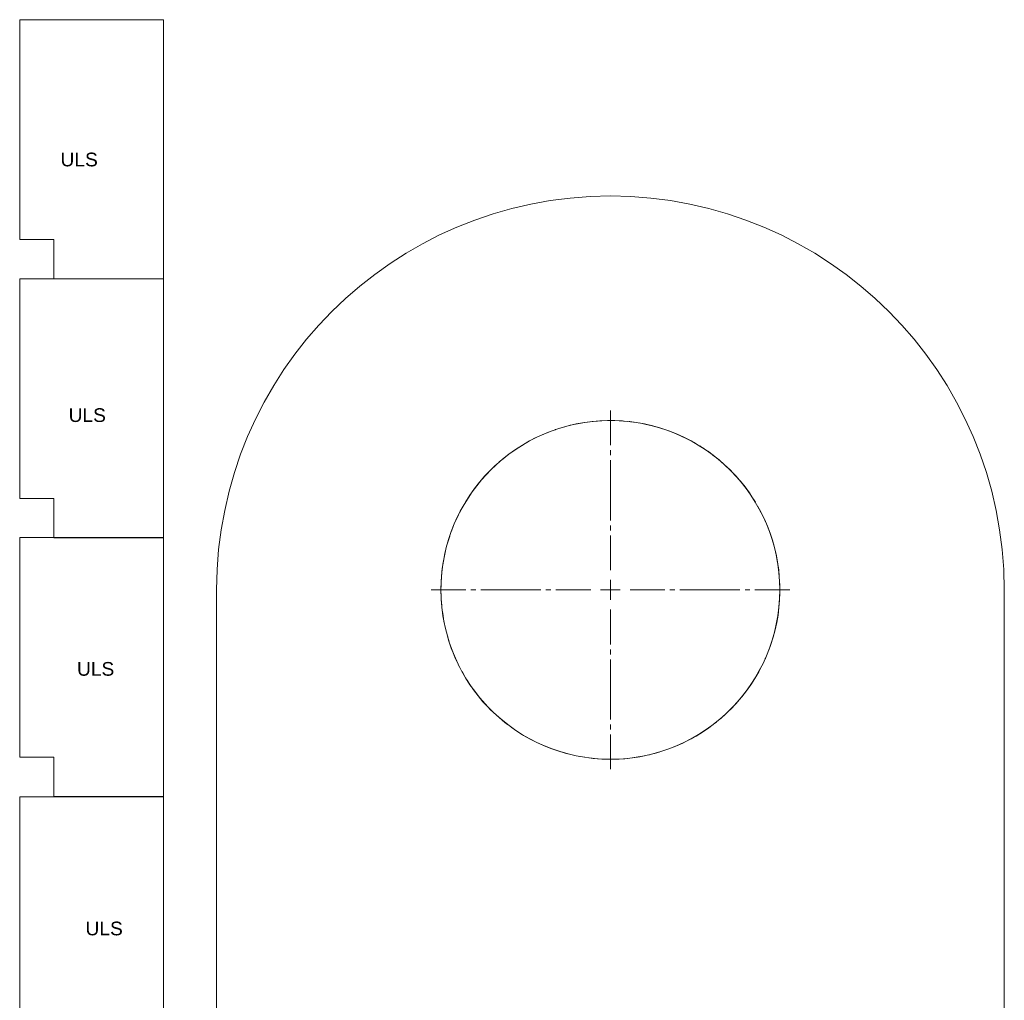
# Model space of a CAD drawing. Header units: millimetres. Extents: x 55 to 573, y 6 to 807.
# Tile 5 of 5: x 301 to 550, y 558 to 807. Entities that reach past the tile are written whole.
import ezdxf

# ---------------------------------------------------------------- set-up
doc = ezdxf.new("R2010")
doc.units = ezdxf.units.MM
doc.header["$MEASUREMENT"] = 0
doc.layers.get('0').update_dxf_attribs({"linetype": 'CONTINUOUS'})
doc.styles.add('Arial0', font='arial.ttf', dxfattribs={"height": 4.05})

msp = doc.modelspace()

# ---------------------------------------------------------------- linework, layer by layer
at = {"color": 0, "linetype": 'Continuous', "lineweight": 9, "true_color": 0x000007}
for p, q in [((337.02, 806.88), (300.56, 806.88)), ((300.56, 806.88), (300.56, 751.14)), ((337.02, 806.88), (337.02, 741.15)), ((309.26, 751.14), (300.56, 751.14)), ((309.26, 741.15), (309.26, 751.14)), ((337.02, 741.15), (300.56, 741.15)), ((300.56, 741.15), (300.56, 685.41)), ((337.02, 741.15), (309.26, 741.15)), ((337.02, 741.15), (337.02, 675.42)), ((444, 704.7), (442.11, 704.33)), ((445.88, 704.93), (444, 704.7)), ((447.8, 705.1), (445.88, 704.93)), ((449.72, 705.16), (447.8, 705.1)), ((451.64, 705.16), (449.72, 705.16)), ((453.52, 705.06), (451.64, 705.16)), ((453.99, 705.03), (453.52, 705.06)), ((455.44, 704.9), (455.28, 704.93)), ((456.53, 704.76), (455.44, 704.9)), ((440.23, 703.94), (438.9, 703.57)), ((442.11, 704.33), (440.23, 703.94)), ((459.25, 704.27), (457.79, 704.57)), ((461.1, 703.84), (459.25, 704.27)), ((462.95, 703.34), (461.1, 703.84)), ((464.77, 702.75), (462.95, 703.34)), ((466.56, 702.05), (464.77, 702.75)), ((468.31, 701.29), (466.56, 702.05)), ((470.06, 700.46), (468.31, 701.29)), ((471.72, 699.57), (470.06, 700.46)), ((472.05, 699.37), (471.72, 699.57)), ((473.37, 698.58), (473.14, 698.74)), ((474.2, 698.05), (473.37, 698.58)), ((476.51, 696.4), (475.26, 697.35)), ((478.04, 695.2), (476.51, 696.4)), ((479.46, 693.95), (478.04, 695.2)), ((480.85, 692.62), (479.46, 693.95)), ((482.17, 691.23), (480.85, 692.62)), ((483.46, 689.81), (482.17, 691.23)), ((484.65, 688.29), (483.46, 689.81)), ((485.78, 686.77), (484.65, 688.29)), ((309.26, 685.41), (300.56, 685.41)), ((309.26, 675.42), (309.26, 685.41)), ((485.91, 686.54), (485.78, 686.77)), ((486.83, 685.18), (486.6, 685.51)), ((487.3, 684.42), (486.83, 685.18)), ((488.75, 681.84), (487.93, 683.33)), ((489.58, 680.12), (488.75, 681.84)), ((490.34, 678.33), (489.58, 680.12)), ((491, 676.58), (490.34, 678.33)), ((337.02, 675.46), (300.56, 675.46)), ((300.56, 675.46), (300.56, 619.72)), ((337.02, 675.42), (309.26, 675.42)), ((337.02, 675.46), (337.02, 609.73)), ((491.63, 674.76), (491, 676.58)), ((350.55, 662.19), (350.55, 531.39)), ((550.45, 531.39), (550.45, 662.19)), ((309.26, 619.72), (300.56, 619.72)), ((309.26, 609.73), (309.26, 619.72)), ((337.02, 609.73), (309.26, 609.73)), ((337.02, 609.66), (300.56, 609.66)), ((300.56, 609.66), (300.56, 553.95)), ((337.02, 609.66), (337.02, 543.96))]:
    msp.add_line(p, q, dxfattribs=at)
at = {"color": 0, "linetype": 'Continuous', "lineweight": 20, "true_color": 0x000007}
for points in [[(450.48, 698.88), (450.48, 707.68)], [(434.75, 702.2), (432.96, 701.46)], [(435.28, 702.4), (434.75, 702.2)], [(437.69, 703.23), (436.55, 702.85), (436.49, 702.83)], [(429.54, 699.74), (427.89, 698.76)], [(431.23, 700.65), (429.54, 699.74)], [(432.96, 701.46), (431.23, 700.65)], [(426.28, 697.73), (424.74, 696.63)], [(427.89, 698.76), (426.28, 697.73)], [(450.48, 696.33), (450.48, 697.6)], [(423.24, 695.44), (422.26, 694.64)], [(424.74, 696.63), (423.24, 695.44)], [(450.48, 679.82), (450.48, 695.06)], [(421.32, 693.8), (420.39, 692.92)], [(417.75, 690.09), (416.54, 688.59)], [(419.04, 691.5), (417.75, 690.09)], [(419.5, 692.01), (419.04, 691.5)], [(416.54, 688.59), (415.4, 687.05)], [(414.34, 685.46), (413.33, 683.84)], [(415.4, 687.05), (414.34, 685.46)], [(413.33, 683.84), (412.39, 682.15)], [(411.55, 680.43), (411.08, 679.41)], [(412.39, 682.15), (411.55, 680.43)], [(410.59, 678.23), (410.12, 677.06)], [(450.48, 677.28), (450.48, 678.55)], [(409.48, 675.09), (408.92, 673.26)], [(409.73, 675.85), (409.48, 675.09)], [(450.48, 667.19), (450.48, 676)], [(492.13, 672.91), (491.61, 674.76)], [(408.92, 673.26), (408.47, 671.39)], [(492.57, 671.04), (492.13, 672.91)], [(408.47, 671.39), (408.12, 669.5)], [(492.92, 669.17), (492.57, 671.04)], [(407.82, 667.6), (407.63, 665.7)], [(408.12, 669.5), (407.82, 667.6)], [(493.19, 667.27), (492.92, 669.17)], [(493.34, 665.61), (493.19, 667.27)], [(407.63, 665.7), (407.51, 663.8)], [(407.51, 663.8), (407.48, 661.89)], [(450.48, 662.17), (450.48, 664.69)], [(450.48, 662.17), (450.48, 664.69)], [(493.48, 663.43), (493.42, 664.34)], [(493.48, 663.07), (493.48, 663.43)], [(413.79, 662.17), (404.98, 662.17)], [(407.48, 661.89), (407.51, 660.85)], [(416.33, 662.17), (415.07, 662.17)], [(432.85, 662.17), (417.6, 662.17)], [(435.38, 662.17), (434.12, 662.17)], [(445.49, 662.17), (436.65, 662.17)], [(450.48, 662.17), (447.98, 662.17)], [(450.48, 662.17), (447.98, 662.17)], [(450.48, 662.17), (450.48, 659.68)], [(450.48, 662.17), (452.98, 662.17)], [(450.48, 662.17), (450.48, 659.68)], [(450.48, 662.17), (452.98, 662.17)], [(455.48, 662.17), (464.31, 662.17)], [(465.58, 662.17), (466.84, 662.17)], [(468.11, 662.17), (483.36, 662.17)], [(484.64, 662.17), (485.89, 662.17)], [(487.17, 662.17), (496, 662.17)], [(493.42, 659.59), (493.48, 661.53)], [(493.48, 661.53), (493.48, 661.79)], [(407.56, 659.59), (407.66, 658.34)], [(493.02, 655.79), (493.25, 657.69)], [(493.25, 657.69), (493.42, 659.59)], [(407.77, 657.06), (407.91, 656.15)], [(407.91, 656.15), (408.22, 654.27)], [(450.48, 657.18), (450.48, 648.36)], [(492.69, 653.9), (493.02, 655.79)], [(408.22, 654.27), (408.6, 652.38)], [(408.6, 652.38), (409.1, 650.51)], [(492.28, 652.04), (492.69, 653.9)], [(409.1, 650.51), (409.64, 648.69)], [(491.22, 648.36), (491.78, 650.18)], [(491.78, 650.18), (492.28, 652.04)], [(409.64, 648.69), (410.3, 646.89)], [(490.66, 646.89), (491.22, 648.36)], [(410.3, 646.89), (411.02, 645.12)], [(411.02, 645.12), (411.83, 643.37)], [(450.48, 647.09), (450.48, 645.82)], [(489.7, 644.58), (489.81, 644.77)], [(489.81, 644.77), (490.19, 645.73)], [(411.83, 643.37), (412.22, 642.56)], [(450.48, 644.54), (450.48, 629.31)], [(488.13, 641.35), (489.02, 643.07)], [(489.02, 643.07), (489.17, 643.4)], [(412.82, 641.43), (413.45, 640.34)], [(487.15, 639.7), (488.13, 641.35)], [(414.11, 639.25), (414.65, 638.39)], [(414.65, 638.39), (415.76, 636.82)], [(485.02, 636.52), (486.11, 638.09)], [(486.11, 638.09), (487.15, 639.7)], [(415.76, 636.82), (416.92, 635.3)], [(416.92, 635.3), (418.14, 633.81)], [(482.57, 633.56), (483.82, 635.02)], [(483.82, 635.02), (485.02, 636.52)], [(418.14, 633.81), (419.45, 632.42)], [(419.45, 632.42), (420.79, 631.06)], [(481.28, 632.15), (482.57, 633.56)], [(420.79, 631.06), (422.21, 629.77)], [(422.21, 629.77), (423.7, 628.55)], [(478.48, 629.54), (479.29, 630.29)], [(480.22, 631.15), (481.28, 632.15)], [(423.7, 628.55), (424.33, 628.05)], [(425.36, 627.29), (426.38, 626.58)], [(450.48, 628.04), (450.48, 626.76)], [(475.46, 627.16), (477.01, 628.33)], [(477.01, 628.33), (477.37, 628.65)], [(478.33, 629.46), (478.48, 629.54)], [(427.44, 625.87), (428.42, 625.26)], [(428.42, 625.26), (430.09, 624.33)], [(450.48, 625.49), (450.48, 616.66)], [(470.58, 624.17), (472.25, 625.09)], [(472.25, 625.09), (473.87, 626.08)], [(473.87, 626.08), (475.46, 627.16)], [(430.09, 624.33), (431.79, 623.45)], [(431.79, 623.45), (433.54, 622.66)], [(433.54, 622.66), (435.33, 621.93)], [(465.32, 621.82), (467.12, 622.53)], [(467.12, 622.53), (468.86, 623.29)], [(468.86, 623.29), (470.58, 624.17)], [(435.33, 621.93), (437.12, 621.3)], [(437.12, 621.3), (438.97, 620.76)], [(438.97, 620.76), (440.8, 620.28)], [(440.8, 620.28), (441.48, 620.13)], [(442.74, 619.88), (443.98, 619.7)], [(456.05, 619.55), (457.94, 619.82)], [(457.94, 619.82), (459.81, 620.2)], [(459.81, 620.2), (460.39, 620.34)], [(461.61, 620.66), (461.68, 620.66)], [(461.68, 620.66), (462.85, 621.01)], [(464.04, 621.39), (465.32, 621.82)], [(445.25, 619.52), (446.48, 619.35)], [(446.48, 619.35), (448.38, 619.22)], [(448.38, 619.22), (450.31, 619.19)], [(450.31, 619.19), (452.22, 619.2)], [(452.22, 619.2), (454.14, 619.34)], [(454.14, 619.34), (456.05, 619.55)]]:
    msp.add_lwpolyline(points, dxfattribs=at)
at = {"color": 0, "linetype": 'Continuous', "lineweight": 9, "true_color": 0x000007}
for points, knots in [([(550.45, 662.19), (550.28, 717.5), (505.79, 761.99), (450.48, 762.16), (450.48, 762.16), (395.14, 761.99), (350.68, 717.5), (350.51, 662.19)], [0, 0, 0, 0, 0.125, 0.125, 0.125, 0.125, 1, 1, 1, 1]), ([(493.48, 662.19), (493.42, 685.94), (474.26, 705.16), (450.48, 705.16), (450.48, 705.16), (426.7, 705.16), (407.48, 685.94), (407.48, 662.19), (407.48, 662.19), (407.51, 638.37), (426.73, 619.22), (450.48, 619.19), (450.48, 619.19), (474.33, 619.29), (493.38, 638.37), (493.48, 662.19)], [0, 0, 0, 0, 0.0625, 0.0625, 0.0625, 0.0625, 0.125, 0.125, 0.125, 0.125, 0.1875, 0.1875, 0.1875, 0.1875, 1, 1, 1, 1])]:
    msp.add_open_spline(points, degree=3, knots=knots, dxfattribs=at)

# ---------------------------------------------------------------- texts
at = {"color": 0, "true_color": 0x000007, "style": 'Arial0'}
for p in [(310.93, 769.66), (312.98, 704.79), (315.1, 640.39), (317.27, 574.51)]:
    msp.add_text('ULS', height=3.483, dxfattribs=at).set_placement(p)

doc.saveas('drawing.dxf')
